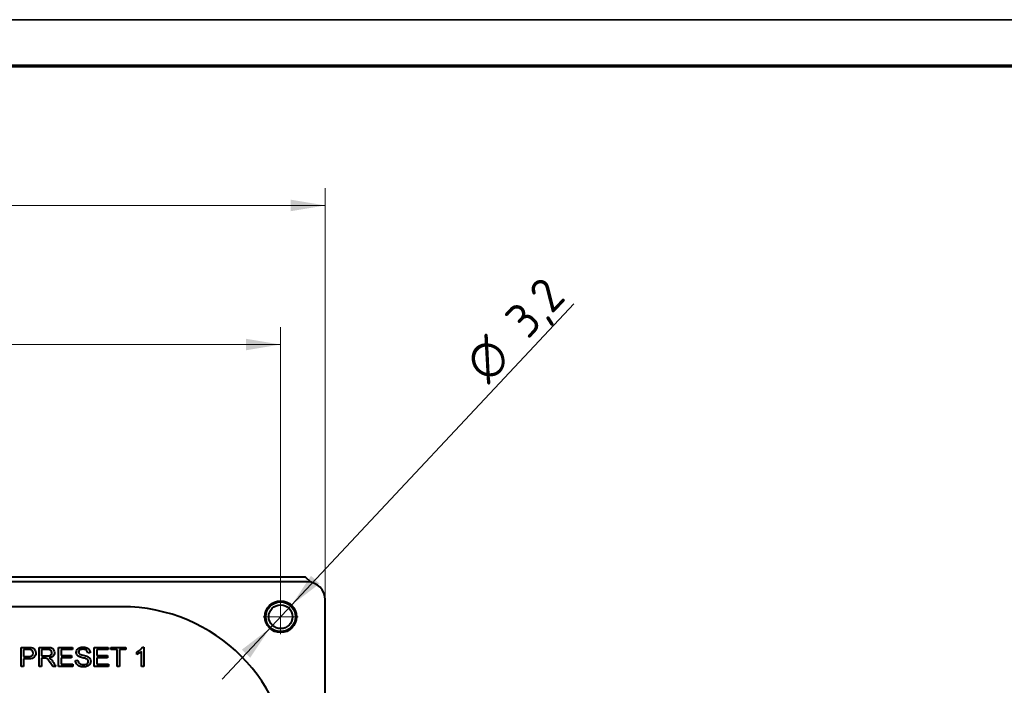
# Model space of a CAD drawing. Header units: millimetres. Extents: x 1 to 420, y -2 to 296.
# Tile 31 of 33: x 203 to 302, y 229 to 296. Entities that reach past the tile are written whole.
import ezdxf
from ezdxf.enums import TextEntityAlignment as Align
from ezdxf.lldxf.tags import DXFTag

# ---------------------------------------------------------------- set-up
doc = ezdxf.new("R2010")
doc.units = ezdxf.units.MM
for name, color, linetype in [('_Translation', 7, 'Continuous'), ('Default', 7, 'Continuous'), ('DV1_Predefinito', 7, 'Continuous'), ('GU000075.00.00', 7, 'Continuous'), ('ME001036.00.04', 7, 'Continuous'), ('ME001037.00.00', 7, 'Continuous'), ('Predefinito', 7, 'Continuous'), ('VI000092', 7, 'Continuous')]:
    doc.layers.add(name, color=color, linetype=linetype)
doc.styles.add('SEACAD_Solid_Edge_ISO', font='txt')
doc.styles.add('SEACAD_Solid_Edge_ISO1_SymbolsI', font='semeci1.ttf')
doc.styles.add('SEACAD_Solid_Edge_ISOI', font='seisoi.ttf')
tags = doc.linetypes.add('CENTER2', pattern=[28.575, 19.05, -3.175, 3.175, -3.175]).pattern_tags.tags
tags[10:11] = [DXFTag(74, 4), DXFTag(75, 0), DXFTag(340, '0'), DXFTag(46, 0.0), DXFTag(50, 0.0), DXFTag(44, 0.0), DXFTag(45, 0.0)]
tags[8:9] = [DXFTag(74, 4), DXFTag(75, 0), DXFTag(340, '0'), DXFTag(46, 0.0), DXFTag(50, 0.0), DXFTag(44, 0.0), DXFTag(45, 0.0)]
tags[6:7] = [DXFTag(74, 4), DXFTag(75, 0), DXFTag(340, '0'), DXFTag(46, 0.0), DXFTag(50, 0.0), DXFTag(44, 0.0), DXFTag(45, 0.0)]
tags[4:5] = [DXFTag(74, 4), DXFTag(75, 0), DXFTag(340, '0'), DXFTag(46, 0.0), DXFTag(50, 0.0), DXFTag(44, 0.0), DXFTag(45, 0.0)]
doc.dimstyles.new('ISO', dxfattribs={"dimtxt": 3.5, "dimasz": 3.5, "dimexe": 1.75, "dimexo": 0, "dimgap": 0.875, "dimtad": 1, "dimtxsty": 'SEACAD_Solid_Edge_ISO', "dimblk1": '_SE_FILLED', "dimblk2": '_SE_FILLED', "dimsah": 1, "dimcen": 1.75, "dimadec": 1, "dimazin": 0, "dimtfac": 0.5, "dimtdec": 3, "dimtmove": 0, "dimatfit": 3, "dimfxl": 1, "dimarcsym": 0})

# ---------------------------------------------------------------- blocks, each defined once
blk = doc.blocks.new('SE')
at = {"layer": 'DV1_Predefinito', "color": 7, "linetype": 'CENTER2', "lineweight": 18}
for p, q in [((228.975, 237.902), (228.975, 234.402)), ((230.725, 236.152), (227.225, 236.152))]:
    blk.add_line(p, q, dxfattribs=at)
at = {"layer": 'GU000075.00.00', "color": 7, "linetype": 'Continuous', "lineweight": 40}
for p, q in [((231.675, 239.652), (108.275, 239.652)), ((212.975, 237.161), (126.975, 237.161)), ((233.475, 164.452), (233.475, 237.852))]:
    blk.add_line(p, q, dxfattribs=at)
blk.add_circle((228.975, 236.152), 1.6, dxfattribs=at)
for centre, radius in [((231.675, 237.852), 1.8), ((212.975, 220.152), 17.009)]:
    blk.add_arc(centre, radius, 0, 90, dxfattribs=at)
at = {"layer": 'ME001036.00.04', "color": 7, "linetype": 'Continuous', "lineweight": 40}
for p, q in [((231.475, 240.152), (108.475, 240.152)), ((232.006, 239.621), (231.475, 240.152))]:
    blk.add_line(p, q, dxfattribs=at)
at = {"layer": 'ME001037.00.00', "color": 7, "linetype": 'Continuous', "lineweight": 40}
for p, q in [((202.833, 231.134), (202.833, 233.068)), ((204.647, 231.134), (204.646, 233.068)), ((206.6, 231.134), (206.6, 233.068)), ((206.6, 233.068), (207.995, 233.068)), ((207.995, 233.068), (207.995, 232.842)), ((210.207, 233.068), (211.602, 233.068)), ((210.207, 231.134), (210.207, 233.068)), ((211.602, 233.068), (211.602, 232.842)), ((211.856, 233.068), (213.382, 233.069)), ((211.856, 232.842), (211.856, 233.068)), ((213.382, 233.069), (213.382, 232.842)), ((215.047, 233.074), (215.199, 233.074)), ((215.199, 233.074), (215.199, 231.134)), ((203.088, 232.842), (203.088, 232.146)), ((204.9, 232.856), (204.9, 232.214)), ((207.995, 232.842), (206.854, 232.842)), ((206.854, 232.842), (206.854, 232.247)), ((206.854, 232.247), (207.921, 232.247)), ((207.921, 232.247), (207.921, 232.019)), ((209.785, 232.524), (209.539, 232.506)), ((210.461, 232.842), (210.461, 232.247)), ((211.602, 232.842), (210.461, 232.842)), ((210.461, 232.247), (211.529, 232.247)), ((211.529, 232.247), (211.529, 232.019)), ((212.492, 232.842), (211.856, 232.842)), ((212.492, 231.134), (212.492, 232.842)), ((212.747, 232.842), (212.747, 231.134)), ((213.382, 232.842), (212.747, 232.842)), ((214.487, 232.359), (214.487, 232.588)), ((214.963, 231.134), (214.963, 232.645)), ((203.088, 231.134), (202.833, 231.134)), ((203.088, 231.919), (203.088, 231.134)), ((204.9, 231.134), (204.647, 231.134)), ((204.9, 231.992), (204.9, 231.134)), ((206.346, 231.134), (206.027, 231.134)), ((208.04, 231.134), (206.6, 231.134)), ((207.921, 232.019), (206.854, 232.019)), ((206.854, 232.019), (206.854, 231.361)), ((206.854, 231.361), (208.04, 231.361)), ((208.04, 231.361), (208.04, 231.134)), ((208.308, 231.756), (208.549, 231.778)), ((211.647, 231.134), (210.207, 231.134)), ((210.461, 232.019), (210.461, 231.361)), ((211.529, 232.019), (210.461, 232.019)), ((210.461, 231.361), (211.647, 231.361)), ((211.647, 231.361), (211.647, 231.134)), ((212.747, 231.134), (212.492, 231.134)), ((215.199, 231.134), (214.963, 231.134))]:
    blk.add_line(p, q, dxfattribs=at)
for points, knots in [([(202.833, 233.068), (203.077, 233.068), (203.32, 233.068), (203.563, 233.068), (203.692, 233.068), (203.79, 233.062), (203.857, 233.05), (203.952, 233.034), (204.032, 233.004), (204.097, 232.959), (204.16, 232.914), (204.213, 232.853), (204.251, 232.772), (204.29, 232.691), (204.31, 232.605), (204.31, 232.343), (204.258, 232.204), (204.153, 232.091), (204.048, 231.976), (203.858, 231.919), (203.584, 231.919), (203.419, 231.919), (203.254, 231.919), (203.088, 231.919)], [0, 0, 0, 0, 0.217015, 0.217015, 0.217015, 0.304539, 0.304539, 0.304539, 0.381358, 0.381358, 0.381358, 0.454224, 0.454224, 0.454224, 0.534355, 0.534355, 0.671112, 0.671112, 0.671112, 0.852642, 0.852642, 0.852642, 1, 1, 1, 1]), ([(204.646, 233.068), (204.932, 233.068), (205.217, 233.068), (205.502, 233.068), (205.674, 233.068), (205.806, 233.052), (205.896, 233.017), (205.985, 232.982), (206.057, 232.92), (206.111, 232.833), (206.165, 232.745), (206.191, 232.647), (206.191, 232.404), (206.147, 232.288), (205.969, 232.1), (205.831, 232.039), (205.646, 232.015)], [0, 0, 0, 0, 0.318057, 0.318057, 0.318057, 0.46663, 0.46663, 0.46663, 0.573882, 0.573882, 0.573882, 0.693773, 0.693773, 0.846886, 0.846886, 1, 1, 1, 1]), ([(208.549, 231.778), (208.56, 231.68), (208.587, 231.6), (208.629, 231.538), (208.67, 231.476), (208.734, 231.425), (208.823, 231.386), (208.911, 231.348), (209.01, 231.329), (209.216, 231.329), (209.302, 231.343), (209.451, 231.402), (209.507, 231.442), (209.544, 231.493), (209.58, 231.543), (209.598, 231.599), (209.598, 231.719), (209.58, 231.772), (209.508, 231.862), (209.45, 231.899), (209.369, 231.93), (209.317, 231.95), (209.203, 231.981), (209.025, 232.024), (208.849, 232.066), (208.725, 232.108), (208.654, 232.145), (208.562, 232.194), (208.493, 232.253), (208.403, 232.397), (208.38, 232.477), (208.38, 232.664), (208.408, 232.755), (208.519, 232.925), (208.599, 232.99), (208.706, 233.034), (208.812, 233.077), (208.93, 233.101), (209.203, 233.101), (209.329, 233.077), (209.437, 233.031), (209.546, 232.984), (209.63, 232.918), (209.749, 232.737), (209.78, 232.637), (209.785, 232.524)], [0, 0, 0, 0, 0.049729, 0.049729, 0.049729, 0.09857, 0.09857, 0.09857, 0.153361, 0.153361, 0.201706, 0.201706, 0.250051, 0.250051, 0.250051, 0.285846, 0.285846, 0.32242, 0.32242, 0.358994, 0.358994, 0.358994, 0.428591, 0.428591, 0.428591, 0.504893, 0.504893, 0.504893, 0.558424, 0.558424, 0.611955, 0.611955, 0.669309, 0.669309, 0.726664, 0.726664, 0.726664, 0.796307, 0.796307, 0.872845, 0.872845, 0.872845, 0.936423, 0.936423, 1, 1, 1, 1]), ([(214.487, 232.588), (214.619, 232.65), (214.735, 232.726), (214.836, 232.815), (214.936, 232.903), (215.006, 232.99), (215.047, 233.074)], [0, 0, 0, 0, 0.554038, 0.554038, 0.554038, 1, 1, 1, 1]), ([(203.088, 232.146), (203.255, 232.146), (203.422, 232.146), (203.589, 232.146), (203.754, 232.146), (203.873, 232.177), (204.012, 232.301), (204.046, 232.388), (204.046, 232.581), (204.026, 232.651), (203.986, 232.709), (203.946, 232.768), (203.891, 232.806), (203.824, 232.825), (203.78, 232.837), (203.7, 232.842), (203.584, 232.842), (203.419, 232.842), (203.253, 232.842), (203.088, 232.842)], [0, 0, 0, 0, 0.215508, 0.215508, 0.215508, 0.355035, 0.355035, 0.494563, 0.494563, 0.595601, 0.595601, 0.595601, 0.683171, 0.683171, 0.683171, 0.786664, 0.786664, 0.786664, 1, 1, 1, 1]), ([(204.9, 232.214), (205.084, 232.214), (205.267, 232.214), (205.45, 232.214), (205.567, 232.214), (205.659, 232.226), (205.726, 232.251), (205.792, 232.275), (205.842, 232.314), (205.876, 232.366), (205.911, 232.42), (205.928, 232.478), (205.928, 232.632), (205.894, 232.708), (205.827, 232.767), (205.762, 232.825), (205.656, 232.855), (205.512, 232.856), (205.308, 232.858), (205.104, 232.856), (204.9, 232.856)], [0, 0, 0, 0, 0.228274, 0.228274, 0.228274, 0.344203, 0.344203, 0.344203, 0.424522, 0.424522, 0.424522, 0.498199, 0.498199, 0.60718, 0.60718, 0.60718, 0.746064, 0.746064, 0.746064, 1, 1, 1, 1]), ([(209.539, 232.506), (209.526, 232.627), (209.481, 232.718), (209.329, 232.842), (209.217, 232.873), (209.069, 232.874), (208.914, 232.875), (208.802, 232.844), (208.731, 232.788), (208.661, 232.732), (208.626, 232.663), (208.626, 232.513), (208.65, 232.457), (208.701, 232.412), (208.75, 232.367), (208.878, 232.32), (209.086, 232.274), (209.293, 232.227), (209.436, 232.185), (209.513, 232.15), (209.626, 232.1), (209.709, 232.033), (209.763, 231.954), (209.818, 231.875), (209.843, 231.783), (209.843, 231.576), (209.815, 231.479), (209.755, 231.389), (209.696, 231.298), (209.612, 231.228), (209.502, 231.177), (209.392, 231.126), (209.267, 231.102), (208.956, 231.102), (208.81, 231.126), (208.692, 231.178), (208.574, 231.229), (208.48, 231.305), (208.413, 231.408), (208.347, 231.51), (208.312, 231.626), (208.308, 231.756)], [0, 0, 0, 0, 0.065172, 0.065172, 0.130345, 0.130345, 0.130345, 0.199459, 0.199459, 0.199459, 0.244416, 0.244416, 0.283572, 0.283572, 0.283572, 0.363805, 0.363805, 0.363805, 0.450618, 0.450618, 0.450618, 0.513219, 0.513219, 0.513219, 0.571165, 0.571165, 0.629836, 0.629836, 0.629836, 0.695166, 0.695166, 0.695166, 0.765996, 0.765996, 0.856873, 0.856873, 0.856873, 0.928294, 0.928294, 0.928294, 1, 1, 1, 1]), ([(214.963, 232.645), (214.905, 232.591), (214.831, 232.535), (214.737, 232.481), (214.644, 232.428), (214.56, 232.386), (214.487, 232.359)], [0, 0, 0, 0, 0.501437, 0.501437, 0.501437, 1, 1, 1, 1]), ([(206.027, 231.134), (205.942, 231.268), (205.856, 231.402), (205.771, 231.536), (205.697, 231.652), (205.634, 231.741), (205.539, 231.864), (205.495, 231.908), (205.457, 231.932), (205.419, 231.957), (205.379, 231.974), (205.339, 231.983), (205.311, 231.989), (205.263, 231.992), (205.198, 231.992), (205.099, 231.992), (204.999, 231.992), (204.9, 231.992)], [0, 0, 0, 0, 0.30682, 0.30682, 0.30682, 0.470637, 0.470637, 0.634455, 0.634455, 0.634455, 0.716944, 0.716944, 0.716944, 0.808477, 0.808477, 0.808477, 1, 1, 1, 1]), ([(205.646, 232.015), (205.714, 231.981), (205.764, 231.949), (205.8, 231.918), (205.878, 231.852), (205.946, 231.764), (206.012, 231.661), (206.123, 231.485), (206.235, 231.31), (206.346, 231.134)], [0, 0, 0, 0, 0.160109, 0.160109, 0.160109, 0.45305, 0.45305, 0.45305, 1, 1, 1, 1])]:
    blk.add_open_spline(points, degree=3, knots=knots, dxfattribs=at)
at = {"layer": 'VI000092', "color": 7, "linetype": 'Continuous', "lineweight": 40}
for radius in [1.5, 1.2]:
    blk.add_circle((228.975, 236.152), radius, dxfattribs=at)
at = {"layer": 'VI000092', "color": 7, "linetype": 'Continuous', "lineweight": 20}
blk.add_arc((228.975, 236.152), 1.194, 255, 195, dxfattribs=at)
blk = doc.blocks.new('DMBLK19')
at = {"layer": 'Default', "linetype": 'Continuous', "lineweight": 18}
for points in [[(114.475, 264.139), (110.975, 263.556), (114.475, 262.973)], [(225.475, 264.139), (225.475, 262.973), (228.975, 263.556)]]:
    blk.add_hatch(color=7, dxfattribs=at).paths.add_polyline_path(points)
at = {"layer": 'Default', "color": 7, "linetype": 'Continuous', "lineweight": 18}
for p, q in [((110.975, 236.152), (110.975, 265.306)), ((228.975, 236.152), (228.975, 265.306)), ((228.975, 263.556), (110.975, 263.556))]:
    blk.add_line(p, q, dxfattribs=at)
at = {"layer": 'Default', "color": 7, "linetype": 'Continuous', "lineweight": 18, "style": 'SEACAD_Solid_Edge_ISOI'}
blk.add_text('118', height=3.5, dxfattribs=at).set_placement((167.43, 267.931), align=Align.TOP_LEFT)
blk = doc.blocks.new('_SE_FILLED')
at = {"color": 0}
blk.add_line((0, 0), (-1, 0), dxfattribs=at)
blk.add_solid([(0, 0), (-1, -0.1665), (-1, 0.1665), (0, 0)], dxfattribs=at)
blk = doc.blocks.new('DMBLK20')
at = {"layer": 'Default', "linetype": 'Continuous', "lineweight": 18}
for points in [[(67.689, 236.652), (68.855, 236.652), (68.272, 240.152)], [(67.689, 165.652), (68.272, 162.152), (68.855, 165.652)]]:
    blk.add_hatch(color=7, dxfattribs=at).paths.add_polyline_path(points)
at = {"layer": 'Default', "color": 7, "linetype": 'Continuous', "lineweight": 18}
for p, q in [((231.475, 240.152), (66.522, 240.152)), ((68.272, 240.152), (68.272, 162.152)), ((231.475, 162.152), (66.522, 162.152))]:
    blk.add_line(p, q, dxfattribs=at)
at = {"layer": 'Default', "color": 7, "linetype": 'Continuous', "lineweight": 18, "style": 'SEACAD_Solid_Edge_ISOI'}
blk.add_text('78', height=3.5, rotation=90, dxfattribs=at).set_placement((63.897, 198.925), align=Align.TOP_LEFT)
blk = doc.blocks.new('DMBLK22')
at = {"layer": 'Default', "linetype": 'Continuous', "lineweight": 18}
for points in [[(232.038, 240.271), (230.07, 237.319), (232.889, 239.473)], [(225.061, 232.831), (225.912, 232.033), (227.881, 234.985)]]:
    blk.add_hatch(color=7, dxfattribs=at).paths.add_polyline_path(points)
at = {"layer": 'Default', "color": 7, "linetype": 'Continuous', "lineweight": 18}
for p, q in [((230.07, 237.319), (258.519, 267.657)), ((223.092, 229.879), (230.07, 237.319))]:
    blk.add_line(p, q, dxfattribs=at)
for s, style, p in [('3,2', 'SEACAD_Solid_Edge_ISOI', (251.333, 266.391)), ('O', 'SEACAD_Solid_Edge_ISO1_SymbolsI', (247.231, 262.016))]:
    blk.add_text(s, height=3.5, rotation=46.84027, dxfattribs=dict(at, style=style)).set_placement(p, align=Align.TOP_LEFT)
blk = doc.blocks.new('DMBLK23')
at = {"layer": 'Default', "linetype": 'Continuous', "lineweight": 18}
for points in [[(109.975, 278.139), (106.475, 277.556), (109.975, 276.973)], [(229.975, 278.139), (229.975, 276.973), (233.475, 277.556)]]:
    blk.add_hatch(color=7, dxfattribs=at).paths.add_polyline_path(points)
at = {"layer": 'Default', "color": 7, "linetype": 'Continuous', "lineweight": 18}
for p, q in [((106.475, 237.852), (106.475, 279.306)), ((233.475, 237.852), (233.475, 279.306)), ((106.475, 277.556), (233.475, 277.556))]:
    blk.add_line(p, q, dxfattribs=at)
at = {"layer": 'Default', "color": 7, "linetype": 'Continuous', "lineweight": 18, "style": 'SEACAD_Solid_Edge_ISOI'}
blk.add_text('126', height=3.5, dxfattribs=at).set_placement((165.886, 281.931), align=Align.TOP_LEFT)

msp = doc.modelspace()

# ---------------------------------------------------------------- linework, layer by layer
at = {"layer": '_Translation', "color": 7, "linetype": 'Continuous', "lineweight": 70}
msp.add_line((5.345, 291.597), (415.345, 291.597), dxfattribs=at)
at = {"layer": 'Predefinito', "color": 7, "linetype": 'Continuous', "lineweight": 35}
msp.add_line((0.74, 296.257), (420.012, 296.257), dxfattribs=at)

# ---------------------------------------------------------------- block references
at = {"layer": 'Default'}
msp.add_blockref('SE', (0, 0), dxfattribs=at)

# ---------------------------------------------------------------- dimensions: what is measured, and where the dimension line sits
at = {"layer": 'Default', "color": 7, "linetype": 'Continuous', "lineweight": 18}
for base, p1, p2, angle, text, picture, middle in [((106.475, 277.556), (106.475, 237.852), (233.475, 237.852), 0, '\\A1;126 {}', 'DMBLK23', (169.975, 277.556)), ((68.272, 240.152), (231.475, 240.152), (231.475, 162.152), 270, '\\A1;<>', 'DMBLK20', (68.272, 201.152))]:
    dim = msp.add_linear_dim(base=base, p1=p1, p2=p2, angle=angle, text=text, dimstyle='ISO', dxfattribs=at)
    dim.commit()
    dim.dimension.update_dxf_attribs({"geometry": picture, "text_midpoint": middle, "dimtype": 161})
dim = msp.add_diameter_dim_2p(p1=(227.881, 234.985), p2=(230.07, 237.319), text='\\A1;<>', dimstyle='ISO', override={"dimtmove": 1, "dimtolj": 1}, dxfattribs=at)
dim.commit()
dim.dimension.update_dxf_attribs({"geometry": 'DMBLK22', "text_midpoint": (249.584, 258.13), "dimtype": 163})
dim = msp.add_linear_dim(base=(110.975, 263.556), p1=(228.975, 236.152), p2=(110.975, 236.152), text='\\A1;<>', dimstyle='ISO', dxfattribs=at)
dim.commit()
dim.dimension.update_dxf_attribs({"geometry": 'DMBLK19', "text_midpoint": (169.975, 263.556), "dimtype": 160})

doc.saveas('drawing.dxf')
